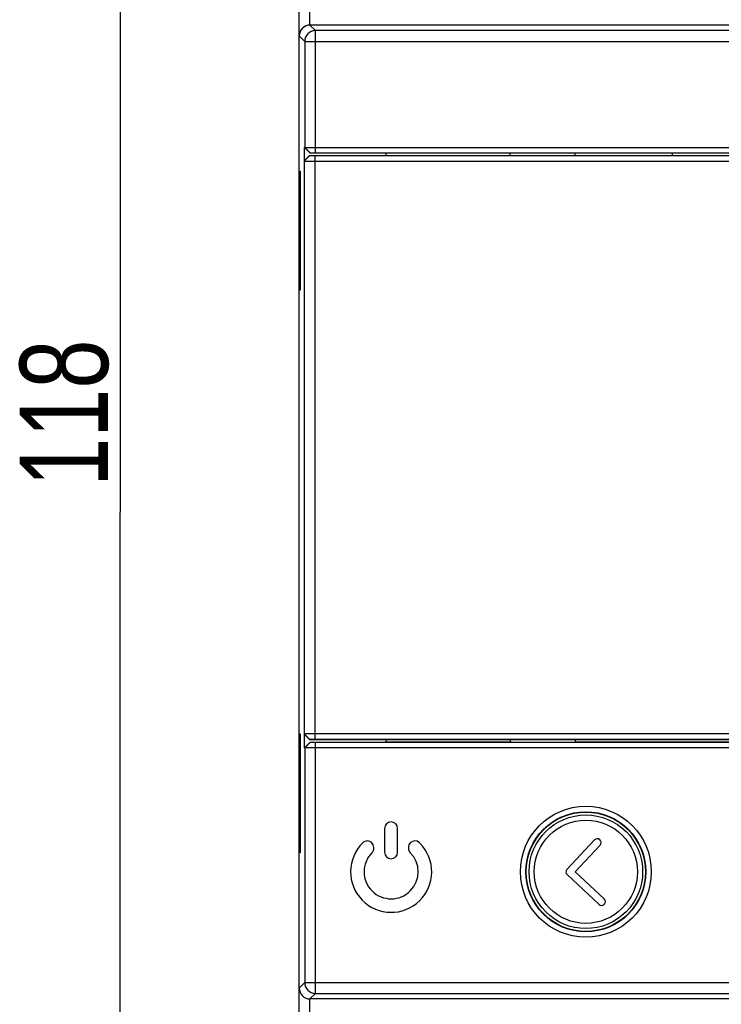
# Model space of a CAD drawing. Header units: inches. Extents: x 27 to 193, y 123 to 258.
# Tile 3 of 9: x 27 to 59, y 159 to 204. Entities that reach past the tile are written whole.
import ezdxf

# ---------------------------------------------------------------- set-up
doc = ezdxf.new("R2010")
doc.units = ezdxf.units.IN
doc.header["$MEASUREMENT"] = 0

# ---------------------------------------------------------------- blocks, each defined once
blk = doc.blocks.new('block 53')
at = {"color": 7, "insert": (31.148, 182.831), "char_height": 4.07811, "attachment_point": 7, "rotation": 90}
blk.add_mtext('\\fMyriad Pro|b0|i0|c0|p34;\\W0.74757;118', dxfattribs=at)
blk = doc.blocks.new('block 56')
at = {"color": 7, "lineweight": 25}
blk.add_lwpolyline([(31.648, 240.031), (31.648, 181.665)], dxfattribs=at)
blk = doc.blocks.new('block 57')
at = {"color": 7, "lineweight": 25}
blk.add_lwpolyline([(31.648, 123.299), (31.648, 181.665)], dxfattribs=at)
blk = doc.blocks.new('block 52')
for name in ['block 56', 'block 53', 'block 57']:
    blk.add_blockref(name, (0, 0))
blk = doc.blocks.new('block 120')
at = {"color": 7, "lineweight": 25}
blk.add_lwpolyline([(40.155, 197.891), (40.409, 198.145)], dxfattribs=at)
blk = doc.blocks.new('block 121')
at = {"color": 7, "lineweight": 25}
blk.add_lwpolyline([(40.418, 198.136), (40.164, 197.882)], dxfattribs=at)
blk = doc.blocks.new('block 133')
at = {"color": 7, "lineweight": 25}
blk.add_lwpolyline([(39.927, 137.165), (39.927, 226.165)], dxfattribs=at)
blk = doc.blocks.new('block 134')
at = {"color": 7, "lineweight": 25}
blk.add_lwpolyline([(39.941, 165.915), (39.941, 171.415)], dxfattribs=at)
blk = doc.blocks.new('block 135')
at = {"color": 7, "lineweight": 25}
blk.add_lwpolyline([(39.941, 191.915), (39.941, 197.415)], dxfattribs=at)
blk = doc.blocks.new('block 136')
at = {"color": 7, "lineweight": 25}
blk.add_lwpolyline([(39.972, 197.415), (39.972, 191.915)], dxfattribs=at)
blk = doc.blocks.new('block 137')
at = {"color": 7, "lineweight": 25}
blk.add_lwpolyline([(39.972, 171.415), (39.972, 165.915)], dxfattribs=at)
blk = doc.blocks.new('block 140')
at = {"color": 7, "lineweight": 25}
blk.add_lwpolyline([(40.155, 197.891), (40.155, 171.4)], dxfattribs=at)
blk = doc.blocks.new('block 141')
at = {"color": 7, "lineweight": 25}
blk.add_lwpolyline([(40.164, 197.882), (40.164, 171.408)], dxfattribs=at)
blk = doc.blocks.new('block 144')
at = {"color": 7, "lineweight": 25}
blk.add_lwpolyline([(40.172, 170.765), (40.172, 171.382)], dxfattribs=at)
blk = doc.blocks.new('block 145')
at = {"color": 7, "lineweight": 25}
blk.add_lwpolyline([(40.172, 197.908), (40.172, 198.515)], dxfattribs=at)
blk = doc.blocks.new('block 146')
at = {"color": 7, "lineweight": 25}
blk.add_lwpolyline([(40.181, 203.411), (40.181, 198.515)], dxfattribs=at)
blk = doc.blocks.new('block 147')
at = {"color": 7, "lineweight": 25}
blk.add_lwpolyline([(40.181, 170.765), (40.181, 159.919)], dxfattribs=at)
blk = doc.blocks.new('block 148')
at = {"color": 7, "lineweight": 25}
blk.add_lwpolyline([(40.427, 149.865), (40.427, 159.165)], dxfattribs=at)
blk = doc.blocks.new('block 149')
at = {"color": 7, "lineweight": 25}
blk.add_lwpolyline([(40.427, 204.165), (40.427, 213.465)], dxfattribs=at)
blk = doc.blocks.new('block 150')
at = {"color": 7, "lineweight": 25}
blk.add_lwpolyline([(40.664, 171.158), (40.664, 198.132)], dxfattribs=at)
blk = doc.blocks.new('block 151')
at = {"color": 7, "lineweight": 25}
blk.add_lwpolyline([(40.681, 159.419), (40.681, 171.015)], dxfattribs=at)
blk = doc.blocks.new('block 152')
at = {"color": 7, "lineweight": 25}
blk.add_lwpolyline([(40.681, 198.265), (40.681, 203.911)], dxfattribs=at)
blk = doc.blocks.new('block 160')
at = {"color": 7, "lineweight": 25}
blk.add_lwpolyline([(40.409, 171.145), (40.155, 171.4)], dxfattribs=at)
blk = doc.blocks.new('block 161')
at = {"color": 7, "lineweight": 25}
blk.add_lwpolyline([(40.418, 171.154), (40.164, 171.408)], dxfattribs=at)
blk = doc.blocks.new('block 184')
at = {"color": 7, "lineweight": 25}
blk.add_lwpolyline([(43.377, 166.132), (43.377, 166.167)], dxfattribs=at)
blk = doc.blocks.new('block 187')
at = {"color": 7, "lineweight": 25}
blk.add_lwpolyline([(43.877, 167.04), (43.877, 165.94)], dxfattribs=at)
blk = doc.blocks.new('block 188')
at = {"color": 7, "lineweight": 25}
blk.add_lwpolyline([(43.927, 198.265), (43.927, 198.145)], dxfattribs=at)
blk = doc.blocks.new('block 189')
at = {"color": 7, "lineweight": 25}
blk.add_lwpolyline([(43.927, 171.145), (43.927, 171.015)], dxfattribs=at)
blk = doc.blocks.new('block 194')
at = {"color": 7, "lineweight": 25}
blk.add_lwpolyline([(44.477, 165.94), (44.477, 167.04)], dxfattribs=at)
blk = doc.blocks.new('block 195')
at = {"color": 7, "lineweight": 25}
blk.add_lwpolyline([(44.977, 166.167), (44.977, 166.132)], dxfattribs=at)
blk = doc.blocks.new('block 201')
at = {"color": 7, "lineweight": 25}
blk.add_lwpolyline([(91.927, 159.165), (40.427, 159.165)], dxfattribs=at)
blk = doc.blocks.new('block 202')
at = {"color": 7, "lineweight": 25}
blk.add_lwpolyline([(40.681, 159.419), (91.673, 159.419)], dxfattribs=at)
blk = doc.blocks.new('block 203')
at = {"color": 7, "lineweight": 25}
blk.add_lwpolyline([(40.181, 159.919), (92.173, 159.919)], dxfattribs=at)
blk = doc.blocks.new('block 204')
at = {"color": 7, "lineweight": 25}
blk.add_lwpolyline([(53.788, 163.529), (52.311, 164.907)], dxfattribs=at)
blk = doc.blocks.new('block 205')
at = {"color": 7, "lineweight": 25}
blk.add_lwpolyline([(52.681, 165.04), (54.027, 163.785)], dxfattribs=at)
blk = doc.blocks.new('block 209')
at = {"color": 7, "lineweight": 25}
blk.add_lwpolyline([(49.677, 171.148), (49.677, 171.015)], dxfattribs=at)
blk = doc.blocks.new('block 210')
at = {"color": 7, "lineweight": 25}
blk.add_lwpolyline([(49.677, 198.142), (49.677, 198.265)], dxfattribs=at)
blk = doc.blocks.new('block 220')
at = {"color": 7, "lineweight": 25}
blk.add_lwpolyline([(53.818, 166.523), (53.825, 166.516)], dxfattribs=at)
blk = doc.blocks.new('block 221')
at = {"color": 7, "lineweight": 25}
blk.add_lwpolyline([(52.677, 171.148), (52.677, 171.015)], dxfattribs=at)
blk = doc.blocks.new('block 222')
at = {"color": 7, "lineweight": 25}
blk.add_lwpolyline([(52.677, 198.142), (52.677, 198.265)], dxfattribs=at)
blk = doc.blocks.new('block 225')
at = {"color": 7, "lineweight": 25}
blk.add_lwpolyline([(39.972, 165.915), (39.941, 165.915)], dxfattribs=at)
blk = doc.blocks.new('block 235')
at = {"color": 7, "lineweight": 25}
blk.add_lwpolyline([(57.177, 198.145), (57.177, 198.265)], dxfattribs=at)
blk = doc.blocks.new('block 236')
at = {"color": 7, "lineweight": 25}
blk.add_lwpolyline([(40.164, 171.408), (40.155, 171.4)], dxfattribs=at)
blk = doc.blocks.new('block 237')
at = {"color": 7, "lineweight": 25}
blk.add_lwpolyline([(40.418, 171.154), (40.409, 171.145)], dxfattribs=at)
blk = doc.blocks.new('block 238')
at = {"color": 7, "lineweight": 25}
blk.add_lwpolyline([(40.181, 170.765), (40.431, 171.015)], dxfattribs=at)
blk = doc.blocks.new('block 239')
at = {"color": 7, "lineweight": 25}
blk.add_lwpolyline([(40.172, 170.765), (40.422, 171.015)], dxfattribs=at)
blk = doc.blocks.new('block 241')
at = {"color": 7, "lineweight": 25}
blk.add_lwpolyline([(92.182, 170.765), (40.172, 170.765)], dxfattribs=at)
blk = doc.blocks.new('block 242')
at = {"color": 7, "lineweight": 25}
blk.add_lwpolyline([(91.932, 171.015), (40.422, 171.015)], dxfattribs=at)
blk = doc.blocks.new('block 243')
at = {"color": 7, "lineweight": 25}
blk.add_lwpolyline([(43.927, 171.04), (49.677, 171.04)], dxfattribs=at)
blk = doc.blocks.new('block 244')
at = {"color": 7, "lineweight": 25}
blk.add_lwpolyline([(52.677, 171.04), (79.677, 171.04)], dxfattribs=at)
blk = doc.blocks.new('block 246')
at = {"color": 7, "lineweight": 25}
blk.add_lwpolyline([(40.409, 171.145), (91.945, 171.145)], dxfattribs=at)
blk = doc.blocks.new('block 247')
at = {"color": 7, "lineweight": 25}
blk.add_lwpolyline([(91.69, 171.158), (40.664, 171.158)], dxfattribs=at)
blk = doc.blocks.new('block 248')
at = {"color": 7, "lineweight": 25}
blk.add_lwpolyline([(91.69, 171.413), (40.664, 171.413)], dxfattribs=at)
blk = doc.blocks.new('block 249')
at = {"color": 7, "lineweight": 25}
blk.add_lwpolyline([(39.941, 171.415), (39.972, 171.415)], dxfattribs=at)
blk = doc.blocks.new('block 254')
at = {"color": 7, "lineweight": 25}
blk.add_lwpolyline([(40.155, 197.891), (40.164, 197.882)], dxfattribs=at)
blk = doc.blocks.new('block 255')
at = {"color": 7, "lineweight": 25}
blk.add_lwpolyline([(40.409, 198.145), (40.418, 198.136)], dxfattribs=at)
blk = doc.blocks.new('block 256')
at = {"color": 7, "lineweight": 25}
blk.add_lwpolyline([(40.422, 198.265), (40.172, 198.515)], dxfattribs=at)
blk = doc.blocks.new('block 258')
at = {"color": 7, "lineweight": 25}
blk.add_lwpolyline([(40.181, 198.515), (40.431, 198.265)], dxfattribs=at)
blk = doc.blocks.new('block 294')
at = {"color": 7, "lineweight": 25}
blk.add_lwpolyline([(40.181, 159.919), (39.927, 159.665)], dxfattribs=at)
blk = doc.blocks.new('block 295')
at = {"color": 7, "lineweight": 25}
blk.add_lwpolyline([(40.681, 159.419), (40.427, 159.165)], dxfattribs=at)
blk = doc.blocks.new('block 296')
at = {"color": 7, "lineweight": 25}
blk.add_lwpolyline([(40.181, 203.411), (39.927, 203.665)], dxfattribs=at)
blk = doc.blocks.new('block 297')
at = {"color": 7, "lineweight": 25}
blk.add_lwpolyline([(40.681, 203.911), (40.427, 204.165)], dxfattribs=at)
blk = doc.blocks.new('block 329')
at = {"color": 7, "lineweight": 25}
blk.add_lwpolyline([(52.303, 165.147), (53.578, 166.515)], dxfattribs=at)
blk = doc.blocks.new('block 330')
at = {"color": 7, "lineweight": 25}
blk.add_lwpolyline([(53.834, 166.276), (52.681, 165.04)], dxfattribs=at)
blk = doc.blocks.new('block 331')
at = {"color": 7, "lineweight": 25}
blk.add_lwpolyline([(54.035, 163.545), (54.029, 163.538)], dxfattribs=at)
blk = doc.blocks.new('block 351')
at = {"color": 7, "lineweight": 25}
blk.add_lwpolyline([(39.972, 191.915), (39.941, 191.915)], dxfattribs=at)
blk = doc.blocks.new('block 362')
at = {"color": 7, "lineweight": 25}
blk.add_lwpolyline([(39.941, 197.415), (39.972, 197.415)], dxfattribs=at)
blk = doc.blocks.new('block 363')
at = {"color": 7, "lineweight": 25}
blk.add_lwpolyline([(40.664, 197.878), (91.69, 197.878)], dxfattribs=at)
blk = doc.blocks.new('block 364')
at = {"color": 7, "lineweight": 25}
blk.add_lwpolyline([(40.664, 198.132), (91.69, 198.132)], dxfattribs=at)
blk = doc.blocks.new('block 365')
at = {"color": 7, "lineweight": 25}
blk.add_lwpolyline([(40.409, 198.145), (91.945, 198.145)], dxfattribs=at)
blk = doc.blocks.new('block 366')
at = {"color": 7, "lineweight": 25}
blk.add_lwpolyline([(40.422, 198.265), (91.932, 198.265)], dxfattribs=at)
blk = doc.blocks.new('block 367')
at = {"color": 7, "lineweight": 25}
blk.add_lwpolyline([(40.172, 198.515), (92.182, 198.515)], dxfattribs=at)
blk = doc.blocks.new('block 379')
at = {"color": 7, "lineweight": 25}
blk.add_lwpolyline([(40.181, 203.411), (92.173, 203.411)], dxfattribs=at)
blk = doc.blocks.new('block 435')
at = {"color": 7, "lineweight": 25}
blk.add_lwpolyline([(91.673, 203.911), (40.681, 203.911)], dxfattribs=at)
blk = doc.blocks.new('block 436')
at = {"color": 7, "lineweight": 25}
blk.add_lwpolyline([(91.927, 204.165), (40.427, 204.165)], dxfattribs=at)
blk = doc.blocks.new('block 741')
at = {"color": 7, "lineweight": 25}
blk.add_open_spline([(56.202, 165.04), (56.202, 166.711), (54.848, 168.065), (53.177, 168.065), (51.506, 168.065), (50.152, 166.711), (50.152, 165.04), (50.152, 163.369), (51.506, 162.015), (53.177, 162.015), (54.848, 162.015), (56.202, 163.369), (56.202, 165.04), (56.202, 165.04), (56.202, 165.04), (56.202, 165.04)], degree=3, knots=[0, 0, 0, 0, 1, 1, 1, 2, 2, 2, 3, 3, 3, 4, 4, 4, 5, 5, 5, 5], dxfattribs=at)
blk = doc.blocks.new('block 742')
at = {"color": 7, "lineweight": 25}
blk.add_open_spline([(55.95, 165.04), (55.95, 166.572), (54.708, 167.813), (53.177, 167.813), (51.645, 167.813), (50.404, 166.572), (50.404, 165.04), (50.404, 163.509), (51.645, 162.267), (53.177, 162.267), (54.708, 162.267), (55.95, 163.509), (55.95, 165.04), (55.95, 165.04), (55.95, 165.04), (55.95, 165.04)], degree=3, knots=[0, 0, 0, 0, 1, 1, 1, 2, 2, 2, 3, 3, 3, 4, 4, 4, 5, 5, 5, 5], dxfattribs=at)
blk = doc.blocks.new('block 743')
at = {"color": 7, "lineweight": 25}
blk.add_open_spline([(55.934, 165.04), (55.934, 166.562), (54.699, 167.797), (53.177, 167.797), (51.655, 167.797), (50.42, 166.562), (50.42, 165.04), (50.42, 163.518), (51.655, 162.284), (53.177, 162.284), (54.699, 162.284), (55.934, 163.518), (55.934, 165.04), (55.934, 165.04), (55.934, 165.04), (55.934, 165.04)], degree=3, knots=[0, 0, 0, 0, 1, 1, 1, 2, 2, 2, 3, 3, 3, 4, 4, 4, 5, 5, 5, 5], dxfattribs=at)
blk = doc.blocks.new('block 744')
at = {"color": 7, "lineweight": 25}
blk.add_open_spline([(55.802, 165.04), (55.802, 166.49), (54.627, 167.665), (53.177, 167.665), (51.727, 167.665), (50.552, 166.49), (50.552, 165.04), (50.552, 163.59), (51.727, 162.415), (53.177, 162.415), (54.627, 162.415), (55.802, 163.59), (55.802, 165.04), (55.802, 165.04), (55.802, 165.04), (55.802, 165.04)], degree=3, knots=[0, 0, 0, 0, 1, 1, 1, 2, 2, 2, 3, 3, 3, 4, 4, 4, 5, 5, 5, 5], dxfattribs=at)
blk = doc.blocks.new('block 745')
at = {"color": 7, "lineweight": 25}
blk.add_open_spline([(55.561, 165.04), (55.561, 166.357), (54.494, 167.424), (53.177, 167.424), (51.86, 167.424), (50.793, 166.357), (50.793, 165.04), (50.793, 163.724), (51.86, 162.656), (53.177, 162.656), (54.494, 162.656), (55.561, 163.724), (55.561, 165.04), (55.561, 165.04), (55.561, 165.04), (55.561, 165.04)], degree=3, knots=[0, 0, 0, 0, 1, 1, 1, 2, 2, 2, 3, 3, 3, 4, 4, 4, 5, 5, 5, 5], dxfattribs=at)
blk = doc.blocks.new('block 746')
at = {"color": 7, "lineweight": 25}
blk.add_open_spline([(42.867, 166.382), (42.126, 165.659), (42.112, 164.472), (42.835, 163.731), (43.558, 162.99), (44.745, 162.975), (45.486, 163.698), (46.228, 164.421), (46.242, 165.608), (45.519, 166.35), (45.508, 166.361), (45.497, 166.371), (45.486, 166.382)], degree=3, knots=[0, 0, 0, 0, 1, 1, 1, 2, 2, 2, 3, 3, 3, 4, 4, 4, 4], dxfattribs=at)
blk = doc.blocks.new('block 747')
at = {"color": 7, "lineweight": 25}
blk.add_open_spline([(43.29, 165.921), (42.803, 165.431), (42.806, 164.639), (43.296, 164.153), (43.786, 163.667), (44.578, 163.67), (45.064, 164.159), (45.548, 164.647), (45.548, 165.433), (45.064, 165.921)], degree=3, knots=[0, 0, 0, 0, 1, 1, 1, 2, 2, 2, 3, 3, 3, 3], dxfattribs=at)
blk = doc.blocks.new('block 748')
at = {"color": 7, "lineweight": 25}
blk.add_open_spline([(40.181, 159.919), (40.181, 159.643), (40.405, 159.419), (40.681, 159.419)], degree=3, dxfattribs=at)
blk = doc.blocks.new('block 749')
at = {"color": 7, "lineweight": 25}
blk.add_open_spline([(39.927, 159.665), (39.927, 159.389), (40.151, 159.165), (40.427, 159.165)], degree=3, dxfattribs=at)
blk = doc.blocks.new('block 750')
at = {"color": 7, "lineweight": 25}
blk.add_open_spline([(45.486, 166.382), (45.368, 166.498), (45.178, 166.495), (45.062, 166.377), (45.008, 166.321), (44.977, 166.246), (44.977, 166.167)], degree=3, knots=[0, 0, 0, 0, 1, 1, 1, 2, 2, 2, 2], dxfattribs=at)
blk = doc.blocks.new('block 751')
at = {"color": 7, "lineweight": 25}
blk.add_open_spline([(44.977, 166.132), (44.977, 166.053), (45.008, 165.977), (45.064, 165.921)], degree=3, dxfattribs=at)
blk = doc.blocks.new('block 752')
at = {"color": 7, "lineweight": 25}
blk.add_open_spline([(43.377, 166.167), (43.377, 166.333), (43.243, 166.467), (43.077, 166.467), (42.999, 166.467), (42.923, 166.437), (42.867, 166.382)], degree=3, knots=[0, 0, 0, 0, 1, 1, 1, 2, 2, 2, 2], dxfattribs=at)
blk = doc.blocks.new('block 753')
at = {"color": 7, "lineweight": 25}
blk.add_open_spline([(43.29, 165.921), (43.346, 165.977), (43.377, 166.053), (43.377, 166.132)], degree=3, dxfattribs=at)
blk = doc.blocks.new('block 754')
at = {"color": 7, "lineweight": 25}
blk.add_open_spline([(43.877, 165.94), (43.877, 165.774), (44.011, 165.64), (44.177, 165.64), (44.343, 165.64), (44.477, 165.774), (44.477, 165.94)], degree=3, knots=[0, 0, 0, 0, 1, 1, 1, 2, 2, 2, 2], dxfattribs=at)
blk = doc.blocks.new('block 755')
at = {"color": 7, "lineweight": 25}
blk.add_open_spline([(44.477, 167.04), (44.477, 167.206), (44.343, 167.34), (44.177, 167.34), (44.011, 167.34), (43.877, 167.206), (43.877, 167.04)], degree=3, knots=[0, 0, 0, 0, 1, 1, 1, 2, 2, 2, 2], dxfattribs=at)
blk = doc.blocks.new('block 756')
at = {"color": 7, "lineweight": 25}
blk.add_open_spline([(52.303, 165.147), (52.239, 165.078), (52.242, 164.971), (52.311, 164.907)], degree=3, dxfattribs=at)
blk = doc.blocks.new('block 775')
at = {"color": 7, "lineweight": 25}
blk.add_open_spline([(53.818, 166.523), (53.75, 166.587), (53.642, 166.583), (53.578, 166.515)], degree=3, dxfattribs=at)
blk = doc.blocks.new('block 776')
at = {"color": 7, "lineweight": 25}
blk.add_open_spline([(53.834, 166.276), (53.898, 166.345), (53.894, 166.452), (53.825, 166.516)], degree=3, dxfattribs=at)
blk = doc.blocks.new('block 777')
at = {"color": 7, "lineweight": 25}
blk.add_open_spline([(54.035, 163.545), (54.1, 163.614), (54.096, 163.721), (54.027, 163.785)], degree=3, dxfattribs=at)
blk = doc.blocks.new('block 778')
at = {"color": 7, "lineweight": 25}
blk.add_open_spline([(53.788, 163.529), (53.857, 163.465), (53.965, 163.469), (54.029, 163.538)], degree=3, dxfattribs=at)
blk = doc.blocks.new('block 793')
at = {"color": 7, "lineweight": 25}
blk.add_open_spline([(40.681, 203.911), (40.405, 203.911), (40.181, 203.687), (40.181, 203.411)], degree=3, dxfattribs=at)
blk = doc.blocks.new('block 794')
at = {"color": 7, "lineweight": 25}
blk.add_open_spline([(40.427, 204.165), (40.151, 204.165), (39.927, 203.941), (39.927, 203.665)], degree=3, dxfattribs=at)
blk = doc.blocks.new('block 1018')
at = {"color": 7, "lineweight": 25}
blk.add_open_spline([(40.664, 171.158), (40.648, 171.158), (40.632, 171.158), (40.616, 171.158), (40.601, 171.158), (40.586, 171.158), (40.571, 171.158), (40.557, 171.158), (40.543, 171.158), (40.529, 171.158), (40.516, 171.157), (40.504, 171.157), (40.492, 171.157), (40.481, 171.157), (40.471, 171.157), (40.461, 171.156), (40.457, 171.156), (40.453, 171.156), (40.449, 171.156), (40.445, 171.156), (40.442, 171.156), (40.438, 171.156), (40.435, 171.155), (40.433, 171.155), (40.43, 171.155), (40.428, 171.155), (40.426, 171.155), (40.424, 171.155), (40.422, 171.155), (40.421, 171.154), (40.42, 171.154)], degree=3, knots=[0, 0, 0, 0, 1, 1, 1, 2, 2, 2, 3, 3, 3, 4, 4, 4, 5, 5, 5, 6, 6, 6, 7, 7, 7, 8, 8, 8, 9, 9, 9, 10, 10, 10, 10], dxfattribs=at)
blk = doc.blocks.new('block 1019')
at = {"color": 7, "lineweight": 25}
blk.add_open_spline([(40.164, 197.882), (40.167, 197.881), (40.171, 197.881), (40.175, 197.881), (40.185, 197.881), (40.195, 197.88), (40.204, 197.88), (40.22, 197.88), (40.235, 197.88), (40.251, 197.88), (40.272, 197.879), (40.293, 197.879), (40.313, 197.879), (40.338, 197.879), (40.364, 197.879), (40.389, 197.878), (40.417, 197.878), (40.446, 197.878), (40.474, 197.878), (40.538, 197.878), (40.601, 197.878), (40.664, 197.878)], degree=3, knots=[0, 0, 0, 0, 1, 1, 1, 2, 2, 2, 3, 3, 3, 4, 4, 4, 5, 5, 5, 6, 6, 6, 7, 7, 7, 7], dxfattribs=at)
blk = doc.blocks.new('block 1020')
at = {"color": 7, "lineweight": 25}
blk.add_open_spline([(40.664, 171.413), (40.601, 171.412), (40.538, 171.412), (40.474, 171.412), (40.446, 171.412), (40.417, 171.412), (40.389, 171.412), (40.364, 171.412), (40.338, 171.412), (40.313, 171.411), (40.293, 171.411), (40.272, 171.411), (40.251, 171.411), (40.235, 171.411), (40.22, 171.411), (40.204, 171.41), (40.195, 171.41), (40.185, 171.409), (40.175, 171.409), (40.171, 171.409), (40.167, 171.409), (40.164, 171.408)], degree=3, knots=[0, 0, 0, 0, 1, 1, 1, 2, 2, 2, 3, 3, 3, 4, 4, 4, 5, 5, 5, 6, 6, 6, 7, 7, 7, 7], dxfattribs=at)
blk = doc.blocks.new('block 1023')
at = {"color": 7, "lineweight": 25}
blk.add_open_spline([(40.418, 198.136), (40.421, 198.136), (40.422, 198.136), (40.424, 198.135), (40.426, 198.135), (40.428, 198.135), (40.43, 198.135), (40.433, 198.135), (40.435, 198.135), (40.438, 198.135), (40.442, 198.135), (40.445, 198.134), (40.449, 198.134), (40.453, 198.134), (40.457, 198.134), (40.461, 198.134), (40.471, 198.134), (40.481, 198.133), (40.492, 198.133), (40.504, 198.133), (40.516, 198.133), (40.529, 198.133), (40.543, 198.133), (40.557, 198.132), (40.571, 198.132), (40.586, 198.132), (40.601, 198.132), (40.616, 198.132), (40.632, 198.132), (40.648, 198.132), (40.664, 198.132)], degree=3, knots=[0, 0, 0, 0, 1, 1, 1, 2, 2, 2, 3, 3, 3, 4, 4, 4, 5, 5, 5, 6, 6, 6, 7, 7, 7, 8, 8, 8, 9, 9, 9, 10, 10, 10, 10], dxfattribs=at)
blk = doc.blocks.new('block 1061')
at = {"color": 7, "lineweight": 25}
blk.add_open_spline([(39.927, 159.665), (39.927, 159.389), (40.151, 159.165), (40.427, 159.165)], degree=3, dxfattribs=at)
blk = doc.blocks.new('block 1062')
at = {"color": 7, "lineweight": 25}
blk.add_open_spline([(39.931, 203.729), (39.928, 203.708), (39.927, 203.686), (39.927, 203.665)], degree=3, dxfattribs=at)
blk = doc.blocks.new('block 1063')
at = {"color": 7, "lineweight": 25}
blk.add_open_spline([(40.427, 204.165), (40.175, 204.165), (39.963, 203.978), (39.931, 203.729)], degree=3, dxfattribs=at)

msp = doc.modelspace()

# ---------------------------------------------------------------- block references
for name in ['block 52', 'block 133', 'block 149', 'block 794', 'block 1063', 'block 793', 'block 297', 'block 436', 'block 152', 'block 435', 'block 1062', 'block 296', 'block 146', 'block 379', 'block 145', 'block 256', 'block 367', 'block 258', 'block 120', 'block 121', 'block 255', 'block 365', 'block 1023', 'block 366', 'block 150', 'block 364', 'block 188', 'block 210', 'block 222', 'block 235', 'block 140', 'block 254', 'block 141', 'block 1019', 'block 363', 'block 135', 'block 362', 'block 136', 'block 351', 'block 134', 'block 249', 'block 137', 'block 236', 'block 160', 'block 1020', 'block 161', 'block 144', 'block 237', 'block 246', 'block 1018', 'block 248', 'block 247', 'block 189', 'block 209', 'block 221', 'block 239', 'block 241', 'block 238', 'block 147', 'block 242', 'block 151', 'block 243', 'block 244', 'block 741', 'block 742', 'block 743', 'block 744', 'block 755', 'block 187', 'block 194', 'block 745', 'block 775', 'block 746', 'block 752', 'block 753', 'block 184', 'block 750', 'block 195', 'block 751', 'block 329', 'block 330', 'block 220', 'block 776', 'block 225', 'block 747', 'block 754', 'block 756', 'block 204', 'block 205', 'block 778', 'block 777', 'block 331', 'block 294', 'block 203', 'block 748', 'block 749', 'block 1061', 'block 295', 'block 202', 'block 148', 'block 201']:
    msp.add_blockref(name, (0, 0))

doc.saveas('drawing.dxf')
